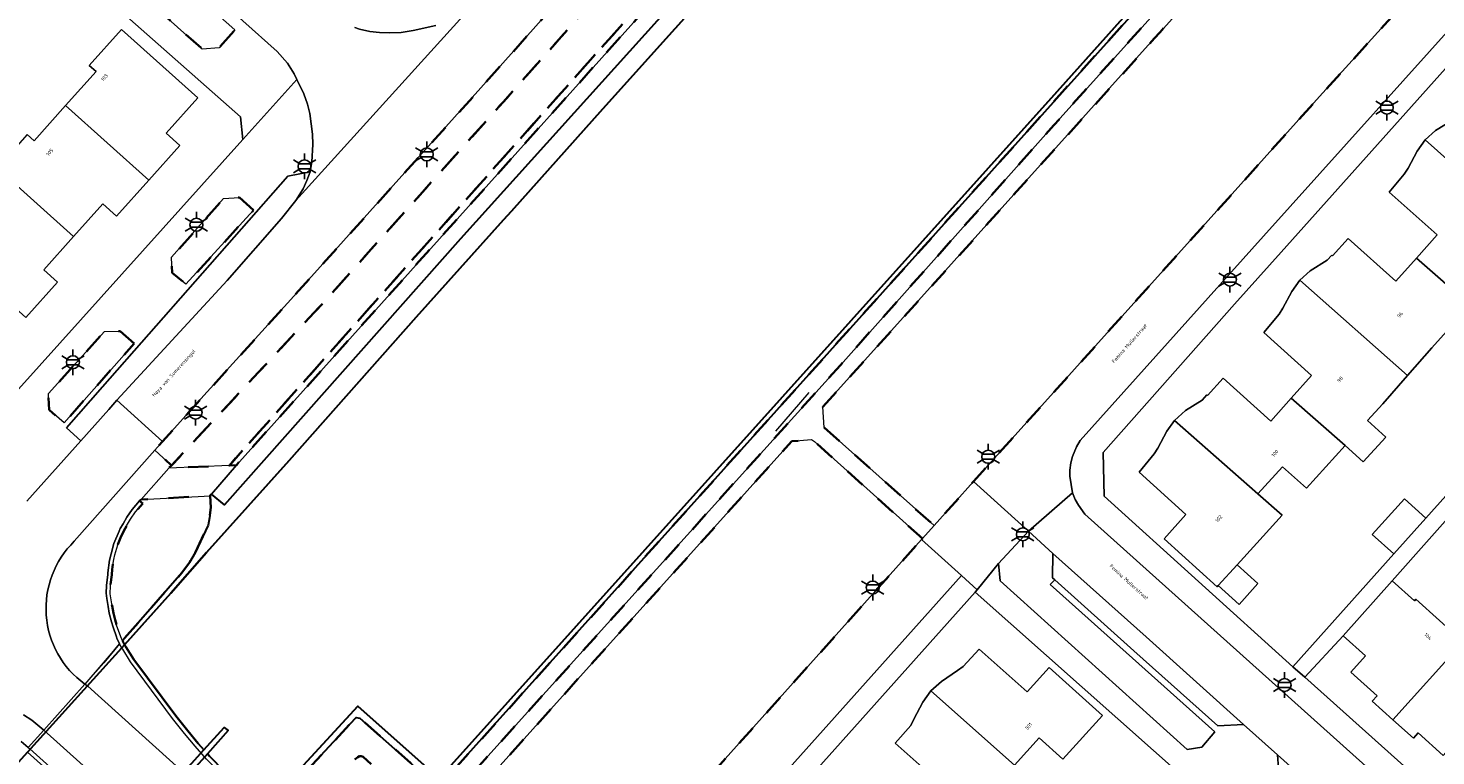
# Model space of a CAD drawing. Extents: x 105780 to 185197, y 477999 to 525027.
# Tile 58 of 256: x 105850 to 105988, y 478855 to 478927. Entities that reach past the tile are written whole.
import ezdxf
from ezdxf.enums import TextEntityAlignment as Align

# ---------------------------------------------------------------- set-up
doc = ezdxf.new("R2010")
doc.units = 0
doc.linetypes.add('XX-HIDDEN', pattern=[4, 2, -2])
for name, color, linetype, lineweight in [('B-GV-GR-HAAG_01-G', 252, 'GR-HAAG1', 13), ('B-GV-GR-MATERIAALGRENS-G', 252, 'XX-HIDDEN', 35), ('B-RO-IE-MEUBILAIR_WEGMEUBILAIR-S', 252, 'Continuous', 25), ('B-RO-IE-TERREINAFSCHEIDING_KUNSTMATIG_HEKWERK-G', 252, 'IE-TERREINAFSCHEIDING-KUNSTMATIG', 18), ('B-WE-GW-WATERGANG_SLOOT_INSTEEK-G', 252, 'Continuous', 30), ('B-XX-KG-KADASTRAAL_BEBOUWING-G', 252, 'Continuous', 20), ('B1-WE-KW-KUNSTWERK_DEK-BRUG', 252, 'Continuous', 18), ('B1-WE-KW-KUNSTWERK_LANDHOOFD-GV', 252, 'Continuous', 18), ('B1-WE-KW-KUNSTWERK_SLOOF-GV', 252, 'Continuous', 18), ('B1-WE-OG-BEBOUWING-T18', 7, 'Continuous', 18), ('B1-WE-OG-TERREIN_ERF-GV', 252, 'Continuous', 18), ('B1-WE-OG-TOPOGRAFIE-T18', 10, 'Continuous', 18), ('B1-WE-VH-VERHARDING_ASFALT-GV', 252, 'Continuous', 18), ('B1-WE-VH-VERHARDING_BETON-GV', 252, 'Continuous', 18), ('B1-WE-VH-VERHARDING_BETONSTRAATSTEEN-GV', 252, 'Continuous', 18), ('B1-WE-VH-VERHARDING_TEGEL-GV', 252, 'Continuous', 18)]:
    doc.layers.add(name, color=color, linetype=linetype, lineweight=lineweight)
doc.styles.add('NLCS-ISO', font='NLCS-ISO.ttf')
doc.styles.add('NLCS-ISO-M200-T18', font='NLCS-ISO.ttf', dxfattribs={"height": 0.36})
doc.linetypes.add('GR-HAAG1', pattern='A,6,[176,NLCS.shx,S=0.125,R=0,X=0,Y=0],-2', length=8)
doc.linetypes.add('IE-TERREINAFSCHEIDING-KUNSTMATIG', pattern='A,4,[82,NLCS.SHX,S=0.75,R=90,X=0,Y=0],4,-2', length=10)

# ---------------------------------------------------------------- blocks, each defined once
blk = doc.blocks.new('B-SIE-WEG_LICHTMAST-SO')
at = {"ltscale": 0.1}
for p, q in [((-1.1, 0.63), (-2.19, 1.27)), ((0, 1.27), (0, 2.53)), ((1.1, 0.63), (2.19, 1.27)), ((-1.1, -0.63), (-2.19, -1.27)), ((0, -1.27), (0, -2.53)), ((1.1, -0.63), (2.19, -1.27))]:
    blk.add_line(p, q, dxfattribs=at)
at = {"flags": 128}
for points in [[(-1.16, 0.5), (1.16, 0.5)], [(-1.16, -0.5), (1.16, -0.5)]]:
    blk.add_lwpolyline(points, dxfattribs=at)
at = {"ltscale": 0.1}
blk.add_circle((0, 0), 1.27, dxfattribs=at)
at = {"style": 'NLCS-ISO'}
blk.add_attdef('TYPE', text='', height=1.8, dxfattribs=at).set_placement((0, 2.53), align=Align.BOTTOM_CENTER)

msp = doc.modelspace()

# ---------------------------------------------------------------- linework, layer by layer
at = {"layer": 'B-GV-GR-HAAG_01-G', "flags": 128}
msp.add_lwpolyline([(105950.282, 478872.259), (105950.722, 478872.7), (105950.508, 478872.896), (105950.536, 478875.309), (105948.145, 478877.47), (105945.224, 478874.308), (105945.38, 478872.612), (105963.698, 478856.054), (105965.146, 478856.287), (105966.418, 478857.805)], close=True, dxfattribs=at)
at = {"layer": 'B-GV-GR-MATERIAALGRENS-G', "flags": 128}
for points in [[(105942.889, 478971.284), (105968.723, 479000), (105986.576, 479019.883), (105995.919, 479030.288), (106000, 479034.943), (106011.424, 479047.972), (106011.692, 479048.055), (106012.443, 479047.899), (106012.795, 479047.913), (106013.322, 479047.853), (106014.794, 479048.177), (106014.472, 479048.46), (106011.23, 479051.281), (106010.684, 479050.666), (106002.562, 479041.519), (106000, 479038.634), (105971.647, 479007.068), (105972.535, 479006.27), (105966.91, 479000), (105962.919, 478995.551), (105962.026, 478996.352), (105940.615, 478972.483), (105939.088, 478970.688), (105931.601, 478962.295), (105931.145, 478961.843), (105925.93, 478956.047), (105926.822, 478955.245), (105919.565, 478947.179), (105918.673, 478947.982), (105901.985, 478929.434), (105894.453, 478920.97), (105876.113, 478900.534), (105866.992, 478890.452), (105863.216, 478886.277), (105862.462, 478885.444), (105864.115, 478883.937), (105879.057, 478899.964), (105896.632, 478919.582), (105913.232, 478938.235), (105926.392, 478952.724)], [(106016.14, 479047.025), (106014.794, 479048.177), (106013.322, 479047.853), (106012.795, 479047.913), (106012.443, 479047.899), (106011.692, 479048.055), (106011.424, 479047.972), (106000, 479034.943), (105995.919, 479030.288), (105986.576, 479019.883), (105968.723, 479000), (105942.889, 478971.284), (105926.392, 478952.724), (105913.232, 478938.235), (105896.632, 478919.582), (105879.057, 478899.964), (105864.115, 478883.937), (105863.828, 478883.656), (105869.778, 478883.938), (105904.926, 478923.419), (105929.092, 478950.315), (105930.602, 478951.995), (105968.21, 478993.852), (105973.676, 479000), (105986.979, 479014.964), (106000, 479029.233), (106015.764, 479046.941)], [(105999.422, 479027.786), (106000, 479028.355), (106000.404, 479028.752), (106003.096, 479031.803), (106016.157, 479046.31), (106016.252, 479046.555), (106016.264, 479046.742), (106016.14, 479047.025), (106015.764, 479046.941), (106000, 479029.233), (105986.979, 479014.964), (105973.676, 479000), (105968.21, 478993.852), (105930.602, 478951.995), (105929.092, 478950.315), (105904.926, 478923.419), (105869.778, 478883.938), (105870.482, 478883.971), (105931.069, 478951.543), (105936.328, 478957.409), (105974.517, 479000)], [(105999.414, 478971.86), (105998.932, 478972.308), (105998.867, 478972.369), (105998.379, 478972.805), (105998.156, 478973.005), (105997.948, 478973.191), (105996.398, 478971.45), (105996.614, 478971.254), (105996.82, 478971.068), (105890.256, 478852.357), (105888.817, 478853.628), (105882.57, 478859.148), (105882.216, 478859.19), (105882.102, 478859.106), (105873.656, 478849.97), (105875.844, 478847.996), (105882.119, 478855.122), (105882.364, 478855.329), (105882.546, 478855.406), (105882.722, 478855.414), (105882.911, 478855.355), (105886.885, 478851.583), (105894.525, 478844.333), (105892.812, 478850.63), (105892.934, 478850.763), (105891.84, 478851.76), (105929.701, 478893.764), (105950.621, 478917.296), (105973.247, 478942.453), (105997.864, 478970.12)], [(105997.694, 478943.353), (106000, 478945.9), (106010.821, 478957.854), (106000, 478967.825), (105998.963, 478968.78), (105969.433, 478935.747), (105961.068, 478926.447), (105960.489, 478925.803), (105927.99, 478889.671), (105928.112, 478887.65), (105938.893, 478878.042), (105942.749, 478882.351), (105968.991, 478911.536), (105976.702, 478920.111)], [(105855.571, 478939.818), (105853.219, 478937.178), (105867.126, 478924.776), (105868.784, 478924.911), (105870.305, 478926.647), (105862.093, 478933.988)], [(105872.161, 478908.969), (105870.772, 478910.217), (105869.211, 478910.106), (105864.11, 478904.349), (105864.18, 478902.825), (105865.523, 478901.711)], [(105860.445, 478895.897), (105859.077, 478897.107), (105857.531, 478897.075), (105852.044, 478890.977), (105852.099, 478889.373), (105853.576, 478888.12)], [(105937.665, 478876.669), (105937.74, 478876.753), (105927.156, 478886.294), (105926.884, 478886.467), (105924.943, 478886.309), (105895.153, 478853.176), (105895.382, 478852.302), (105897.108, 478845.716), (105897.15, 478845.557), (105897.004, 478845.402), (105898.834, 478843.808), (105891.25, 478835.186), (105897.264, 478831.517), (105898.862, 478833.303)], [(105866.422, 478875.374), (105867.708, 478878.077), (105867.841, 478878.797), (105867.951, 478879.821), (105867.888, 478880.964), (105866.724, 478880.899), (105861.139, 478880.585), (105860.979, 478880.45), (105861.284, 478880.19), (105860.57, 478879.367), (105860.075, 478878.646), (105859.701, 478878.015), (105859.55, 478877.749), (105859.17, 478876.989), (105858.834, 478876.132), (105858.564, 478875.156), (105858.454, 478874.71), (105858.311, 478873.954), (105858.287, 478873.753), (105858.246, 478873.193), (105858.12, 478872.12), (105858.102, 478871.327), (105858.279, 478870.167), (105858.407, 478869.43), (105858.566, 478868.793), (105858.76, 478868.179), (105858.997, 478867.475), (105859.13, 478867.134), (105859.297, 478866.74), (105865.123, 478873.395), (105865.859, 478874.408)]]:
    msp.add_lwpolyline(points, close=True, dxfattribs=at)
at = {"layer": 'B-RO-IE-TERREINAFSCHEIDING_KUNSTMATIG_HEKWERK-G', "flags": 128}
msp.add_lwpolyline([(105923.381, 478887.298), (105926.646, 478891.096)], dxfattribs=at)
at = {"layer": 'B-WE-GW-WATERGANG_SLOOT_INSTEEK-G', "flags": 128}
for points in [[(105915.965, 478932.26), (105892.452, 478906.151), (105869.3, 478880.069), (105868.024, 478881.122), (105867.888, 478880.964), (105867.951, 478879.821), (105867.841, 478878.797), (105867.708, 478878.077), (105866.422, 478875.374), (105865.859, 478874.408), (105865.123, 478873.395), (105859.297, 478866.74), (105859.343, 478866.628), (105859.504, 478866.343), (105864.039, 478871.406), (105867.537, 478875.405), (105875.661, 478884.415), (105888.086, 478898.469), (105896.656, 478908.009), (105897.437, 478908.887), (105906.396, 478918.914), (105955.47, 478973.458)], [(105955.47, 478973.458), (105906.396, 478918.914), (105897.437, 478908.887), (105896.656, 478908.009), (105888.086, 478898.469), (105875.661, 478884.415), (105867.537, 478875.405), (105864.039, 478871.406), (105859.504, 478866.343), (105859.616, 478866.145), (105860.424, 478864.899), (105864.527, 478859.364), (105865.696, 478857.888), (105866.716, 478856.643), (105867.264, 478856.033), (105869.256, 478858.241), (105869.673, 478857.918), (105867.624, 478855.633), (105867.83, 478855.404)], [(105873.216, 478850.366), (105882.389, 478860.324), (105890.363, 478853.22), (105950.957, 478920.621), (105979.94, 478952.974)], [(105833.488, 478789.466), (105857.582, 478816.355), (105859.003, 478834.437), (105862.547, 478838.487), (105865.561, 478841.843), (105873.216, 478850.366), (105869.326, 478853.872), (105867.83, 478855.404), (105867.624, 478855.633), (105859.852, 478846.963), (105857.835, 478844.713), (105857.406, 478845.105), (105859.426, 478847.344), (105867.264, 478856.033), (105866.716, 478856.643), (105865.696, 478857.888), (105864.527, 478859.364), (105860.424, 478864.899), (105859.616, 478866.145), (105859.504, 478866.343), (105849.973, 478855.816), (105835.512, 478839.78), (105821.629, 478824.209), (105780.506, 478778.423)]]:
    msp.add_lwpolyline(points, dxfattribs=at)
msp.add_lwpolyline([(105873.656, 478849.97), (105882.102, 478859.106), (105882.216, 478859.19), (105882.57, 478859.148), (105888.817, 478853.628), (105890.256, 478852.357), (105996.82, 478971.068), (105996.614, 478971.254), (105996.398, 478971.45), (105980.568, 478953.675), (105979.94, 478952.974), (105950.957, 478920.621), (105890.363, 478853.22), (105882.389, 478860.324), (105873.216, 478850.366), (105873.536, 478850.079)], close=True, dxfattribs=at)
at = {"layer": 'B-XX-KG-KADASTRAAL_BEBOUWING-G', "flags": 128}
for points in [[(105853.711, 478919.227), (105861.87, 478911.91), (105864.93, 478915.322), (105863.59, 478916.523), (105866.695, 478919.985), (105859.205, 478926.702), (105856.034, 478923.165), (105856.704, 478922.565)], [(105853.711, 478919.227), (105850.629, 478915.79), (105849.959, 478916.391), (105847.009, 478913.103), (105854.5, 478906.387), (105857.381, 478909.6), (105858.721, 478908.398), (105861.87, 478911.91)], [(106000, 478916.929), (105998.617, 478918.169), (105996.473, 478915.772), (105991.792, 478919.954), (105990.257, 478918.241), (105990.175, 478918.314), (105989.72, 478917.807), (105988.076, 478916.782), (105987.057, 478915.87), (105995.242, 478908.581), (105997.659, 478911.277), (106000, 478909.184), (106003.849, 478913.477)], [(105995.242, 478908.581), (105987.057, 478915.87), (105986.26, 478914.755), (105985.38, 478913.099), (105985.006, 478912.519), (105983.536, 478910.742), (105988.232, 478906.547), (105986.194, 478904.266), (105991.453, 478899.651), (105995.144, 478903.768), (105992.806, 478905.864)], [(105854.5, 478906.387), (105847.009, 478913.103), (105844.015, 478909.765), (105844.686, 478909.164), (105841.648, 478905.776), (105849.808, 478898.46), (105852.912, 478901.921), (105851.573, 478903.123)], [(105986.194, 478904.266), (105984.188, 478902.02), (105979.507, 478906.202), (105977.972, 478904.489), (105977.89, 478904.562), (105977.435, 478904.055), (105975.791, 478903.03), (105974.771, 478902.117), (105985.321, 478892.753), (105987.694, 478895.458), (105991.453, 478899.651)], [(105974.771, 478902.117), (105973.975, 478901.003), (105973.095, 478899.347), (105972.721, 478898.767), (105971.247, 478896.985), (105975.896, 478892.77), (105973.911, 478890.534), (105979.195, 478885.897), (105980.989, 478884.275), (105983.186, 478886.705), (105981.392, 478888.327), (105982.89, 478889.983), (105985.321, 478892.753)], [(105973.911, 478890.534), (105971.906, 478888.277), (105967.257, 478892.492), (105965.722, 478890.779), (105965.64, 478890.852), (105965.185, 478890.345), (105963.541, 478889.32), (105962.462, 478888.324), (105970.656, 478881.135), (105973.076, 478883.811), (105975.405, 478881.705), (105979.195, 478885.897)], [(105970.656, 478881.135), (105962.462, 478888.324), (105961.725, 478887.293), (105960.845, 478885.637), (105960.471, 478885.057), (105959.001, 478883.28), (105963.597, 478879.113), (105961.452, 478876.741), (105966.659, 478872.033), (105966.762, 478872.147), (105968.606, 478874.187), (105970.529, 478876.313), (105973.013, 478879.061)], [(105983.97, 478875.264), (105987.119, 478878.747), (105985.017, 478880.647), (105981.868, 478877.164)], [(105968.606, 478874.187), (105966.762, 478872.147), (105968.811, 478870.295), (105970.655, 478872.335)], [(105990.778, 478866.613), (105986.134, 478870.801), (105986.001, 478870.652), (105983.811, 478872.602), (105979.009, 478867.202), (105981.199, 478865.252), (105979.753, 478863.654), (105982.338, 478861.321), (105981.869, 478860.801), (105983.892, 478858.976)], [(105995.238, 478862.592), (105990.778, 478866.613), (105983.892, 478858.976), (105985.894, 478857.169), (105986.363, 478857.689), (105988.819, 478855.474)], [(105941.76, 478864.225), (105941.186, 478863.824), (105939.609, 478862.738), (105938.589, 478861.825), (105946.771, 478854.543), (105949.193, 478857.22), (105951.521, 478855.113), (105955.393, 478859.391), (105950.169, 478864.119), (105948.015, 478861.713), (105943.325, 478865.91)], [(105946.771, 478854.543), (105938.589, 478861.825), (105937.792, 478860.711), (105936.912, 478859.055), (105936.607, 478858.414), (105935.077, 478856.692), (105939.767, 478852.495), (105937.726, 478850.214), (105942.941, 478845.632), (105946.636, 478849.715), (105944.308, 478851.822)]]:
    msp.add_lwpolyline(points, close=True, dxfattribs=at)
at = {"layer": 'B1-WE-KW-KUNSTWERK_DEK-BRUG', "flags": 128}
for points in [[(105867.83, 478855.404), (105867.624, 478855.633), (105869.673, 478857.918), (105869.256, 478858.241), (105867.264, 478856.033), (105866.716, 478856.643), (105865.696, 478857.888), (105864.527, 478859.364), (105860.424, 478864.899), (105859.616, 478866.145), (105859.504, 478866.343), (105859.343, 478866.628), (105859.297, 478866.74), (105859.13, 478867.134), (105858.997, 478867.475), (105858.76, 478868.179), (105858.566, 478868.793), (105858.407, 478869.43), (105858.279, 478870.167), (105858.102, 478871.327), (105858.12, 478872.12), (105858.246, 478873.193), (105858.287, 478873.753), (105858.311, 478873.954), (105858.454, 478874.71), (105858.564, 478875.156), (105858.834, 478876.132), (105859.17, 478876.989), (105859.55, 478877.749), (105859.701, 478878.015), (105860.075, 478878.646), (105860.57, 478879.367), (105861.284, 478880.19), (105860.979, 478880.45), (105860.253, 478879.612), (105859.737, 478878.861), (105859.355, 478878.217), (105859.08, 478877.733), (105858.957, 478877.499), (105858.453, 478876.262), (105858.176, 478875.258), (105858.021, 478874.628), (105857.858, 478873.384), (105857.847, 478873.231), (105857.72, 478872.148), (105857.702, 478871.391), (105857.764, 478870.882), (105857.883, 478870.103), (105858.001, 478869.427), (105858.213, 478868.58), (105858.379, 478868.055), (105858.698, 478867.108), (105858.751, 478866.998), (105858.999, 478866.417), (105855.601, 478862.484), (105851.578, 478857.97), (105850.053, 478856.26), (105849.354, 478856.866)], [(105849.973, 478855.816), (105859.426, 478847.344)]]:
    msp.add_lwpolyline(points, dxfattribs=at)
at = {"layer": 'B1-WE-KW-KUNSTWERK_LANDHOOFD-GV', "flags": 128}
msp.add_lwpolyline([(105849.973, 478855.816), (105859.504, 478866.343), (105859.343, 478866.628), (105859.297, 478866.74), (105859.13, 478867.134), (105858.997, 478867.475), (105858.76, 478868.179), (105858.566, 478868.793), (105858.407, 478869.43), (105858.279, 478870.167), (105858.102, 478871.327), (105858.12, 478872.12), (105858.246, 478873.193), (105858.287, 478873.753), (105858.311, 478873.954), (105858.454, 478874.71), (105858.564, 478875.156), (105858.834, 478876.132), (105859.17, 478876.989), (105859.55, 478877.749), (105859.701, 478878.015), (105860.075, 478878.646), (105860.57, 478879.367), (105861.284, 478880.19), (105860.979, 478880.45), (105860.253, 478879.612), (105859.737, 478878.861), (105859.355, 478878.217), (105859.08, 478877.733), (105858.957, 478877.499), (105858.453, 478876.262), (105858.176, 478875.258), (105858.021, 478874.628), (105857.858, 478873.384), (105857.847, 478873.231), (105857.72, 478872.148), (105857.702, 478871.391), (105857.764, 478870.882), (105857.883, 478870.103), (105858.001, 478869.427), (105858.213, 478868.58), (105858.379, 478868.055), (105858.698, 478867.108), (105858.751, 478866.998), (105858.999, 478866.417), (105857.473, 478864.584), (105855.601, 478862.484), (105851.578, 478857.97), (105850.053, 478856.26), (105849.354, 478856.866)], dxfattribs=at)
at = {"layer": 'B1-WE-KW-KUNSTWERK_SLOOF-GV', "flags": 128}
msp.add_lwpolyline([(105867.624, 478855.633), (105869.673, 478857.918), (105869.256, 478858.241), (105867.264, 478856.033), (105859.426, 478847.344), (105857.406, 478845.105), (105857.835, 478844.713), (105859.852, 478846.963)], close=True, dxfattribs=at)
at = {"layer": 'B1-WE-OG-TERREIN_ERF-GV', "flags": 128}
for points in [[(105871.099, 478915.891), (105870.878, 478918.133), (105854.174, 478932.895), (105851.646, 478935.168), (105850.041, 478933.384), (105838.535, 478920.587), (105840.588, 478918.741), (105838.521, 478916.431), (105837.999, 478916.898), (105823.782, 478901.256), (105822.235, 478899.554), (105816.552, 478893.3), (105813.02, 478889.415), (105804.041, 478879.536), (105800.443, 478875.577), (105795.659, 478870.267), (105796.26, 478869.73), (105794.194, 478867.418), (105784.079, 478856.098), (105782.856, 478854.776), (105780.506, 478852.151)], [(105849.959, 478916.391), (105850.629, 478915.79), (105853.711, 478919.227), (105856.704, 478922.565), (105856.034, 478923.165), (105859.205, 478926.702), (105866.695, 478919.985), (105863.59, 478916.523), (105864.93, 478915.322), (105861.87, 478911.91), (105858.721, 478908.398), (105857.381, 478909.6), (105854.5, 478906.387), (105851.573, 478903.123), (105852.912, 478901.921), (105849.808, 478898.46)], [(105991.453, 478899.651), (105987.694, 478895.458), (105985.321, 478892.753), (105982.89, 478889.983), (105981.392, 478888.327), (105983.186, 478886.705), (105980.989, 478884.275), (105979.195, 478885.897), (105975.405, 478881.705), (105973.076, 478883.811), (105970.656, 478881.135), (105973.013, 478879.061), (105970.529, 478876.313), (105968.606, 478874.187), (105970.655, 478872.335), (105968.811, 478870.295), (105966.762, 478872.147), (105966.659, 478872.033), (105961.452, 478876.741), (105963.597, 478879.113), (105959.001, 478883.28), (105960.471, 478885.057), (105960.845, 478885.637), (105961.725, 478887.293), (105962.462, 478888.324), (105963.541, 478889.32), (105965.185, 478890.345), (105965.64, 478890.852), (105965.722, 478890.779), (105967.257, 478892.492), (105971.906, 478888.277), (105973.911, 478890.534), (105975.896, 478892.77), (105971.247, 478896.985), (105972.721, 478898.767), (105973.095, 478899.347), (105973.975, 478901.003), (105974.771, 478902.117), (105975.791, 478903.03), (105977.435, 478904.055), (105977.89, 478904.562), (105977.972, 478904.489), (105979.507, 478906.202), (105984.188, 478902.02), (105986.194, 478904.266), (105988.232, 478906.547), (105983.536, 478910.742), (105985.006, 478912.519), (105985.38, 478913.099), (105986.26, 478914.755), (105987.057, 478915.87), (105988.076, 478916.782), (105989.72, 478917.807)], [(105780.506, 478845.343), (105794.534, 478832.745), (105796.48, 478832.786), (105825.344, 478864.986), (105871.099, 478915.891)], [(105995.235, 478885.479), (105983.811, 478872.602), (105986.001, 478870.652), (105986.134, 478870.801), (105990.778, 478866.613)], [(105988.819, 478855.474), (105986.363, 478857.689), (105985.894, 478857.169), (105983.892, 478858.976), (105981.869, 478860.801), (105982.338, 478861.321), (105979.753, 478863.654), (105981.199, 478865.252), (105979.009, 478867.202), (105975.268, 478863.157), (106000, 478840.99)], [(105939.767, 478852.495), (105935.077, 478856.692), (105936.607, 478858.414), (105936.912, 478859.055), (105937.792, 478860.711), (105938.589, 478861.825), (105939.609, 478862.738), (105941.186, 478863.824), (105941.76, 478864.225), (105943.325, 478865.91), (105948.015, 478861.713), (105950.169, 478864.119), (105955.393, 478859.391), (105951.521, 478855.113), (105949.193, 478857.22), (105946.771, 478854.543)]]:
    msp.add_lwpolyline(points, dxfattribs=at)
for points in [[(106000, 478918.682), (105991.815, 478925.986), (105972.915, 478904.868), (105968.346, 478899.762), (105955.465, 478885.187), (105955.563, 478880.923), (105974.075, 478864.188), (105983.97, 478875.264), (105981.868, 478877.164), (105985.017, 478880.647), (105987.119, 478878.747), (106000, 478893.16), (106012.716, 478907.335)], [(105949.493, 478836.666), (105951.096, 478838.467), (105949.594, 478839.787), (105950.991, 478841.356), (105952.485, 478840.027), (105963.922, 478852.873), (105942.934, 478871.51), (105904.371, 478828.367), (105925.214, 478809.694), (105937.698, 478823.479), (105938.505, 478824.37), (105936.281, 478826.384), (105938.698, 478829.052), (105940.922, 478827.038)]]:
    msp.add_lwpolyline(points, close=True, dxfattribs=at)
at = {"layer": 'B1-WE-VH-VERHARDING_ASFALT-GV', "flags": 128}
for points in [[(105997.864, 478970.12), (105973.247, 478942.453), (105950.621, 478917.296), (105929.701, 478893.764), (105891.84, 478851.76), (105892.934, 478850.763), (105895.153, 478853.176), (105924.943, 478886.309), (105926.884, 478886.467), (105927.156, 478886.294), (105937.74, 478876.753), (105938.893, 478878.042), (105928.112, 478887.65), (105927.99, 478889.671), (105960.489, 478925.803), (105961.068, 478926.447), (105969.433, 478935.747), (105998.963, 478968.78)], [(105997.694, 478943.353), (105976.702, 478920.111), (105968.991, 478911.536), (105942.749, 478882.351), (105948.145, 478877.47), (105952.455, 478881.23), (105952.203, 478882.864), (105952.215, 478883.471), (105952.309, 478884.19), (105952.466, 478884.815), (105952.872, 478885.773), (105953.227, 478886.367), (105971.196, 478906.411), (105992.987, 478930.72)], [(105871.096, 478927.55), (105874.471, 478924.536), (105875.473, 478923.397), (105876.128, 478922.35), (105876.401, 478921.789), (105877.08, 478920.396), (105877.44, 478919.375), (105877.679, 478918.446), (105877.928, 478916.421), (105877.965, 478915.414), (105877.878, 478913.723), (105877.702, 478912.743), (105877.393, 478911.873), (105877.01, 478911.062), (105876.289, 478909.922), (105894.292, 478929.785)], [(105890.02, 478927.092), (105887.801, 478926.588), (105886.614, 478926.416), (105885.51, 478926.355), (105884.51, 478926.388), (105883.555, 478926.51), (105882.546, 478926.738), (105882.076, 478926.904)]]:
    msp.add_lwpolyline(points, dxfattribs=at)
for points in [[(105901.985, 478929.434), (105918.673, 478947.982), (105925.93, 478956.047), (105931.145, 478961.843), (105926.519, 478965.902), (105920.351, 478958.89), (105895.408, 478931.034), (105894.919, 478930.431), (105894.292, 478929.785), (105876.289, 478909.922), (105874.905, 478908.171), (105869.551, 478902.063), (105858.756, 478890.331), (105863.216, 478886.277), (105866.992, 478890.452), (105876.113, 478900.534), (105894.453, 478920.97)], [(105915.965, 478932.26), (105937.558, 478956.346), (105936.328, 478957.409), (105931.069, 478951.543), (105870.482, 478883.971), (105868.024, 478881.122), (105869.3, 478880.069), (105892.452, 478906.151)], [(105952.455, 478881.23), (105948.145, 478877.47), (105950.536, 478875.309), (105959.682, 478867.104), (105969.235, 478858.533), (105972.577, 478855.548), (105991.779, 478838.303), (106000, 478830.968), (106005.057, 478826.446), (106008.348, 478830.146), (106007.21, 478831.165), (106000, 478837.625), (105984.093, 478851.881), (105953.677, 478879.142), (105953.039, 478880.023), (105952.729, 478880.587)], [(105855.914, 478862.268), (105855.601, 478862.484), (105851.578, 478857.97), (105867.338, 478843.821), (105867.658, 478843.534), (105871.645, 478847.977), (105871.332, 478848.268), (105867.249, 478852.059)]]:
    msp.add_lwpolyline(points, close=True, dxfattribs=at)
at = {"layer": 'B1-WE-VH-VERHARDING_BETON-GV', "flags": 128}
msp.add_lwpolyline([(105870.482, 478883.971), (105869.778, 478883.938), (105863.828, 478883.656), (105861.139, 478880.585), (105866.724, 478880.899), (105867.888, 478880.964), (105868.024, 478881.122)], close=True, dxfattribs=at)
at = {"layer": 'B1-WE-VH-VERHARDING_BETONSTRAATSTEEN-GV', "flags": 128}
for points in [[(105877.702, 478912.743), (105875.513, 478912.315), (105857.351, 478891.648), (105853.808, 478887.617), (105855.205, 478886.361), (105857.953, 478889.433), (105858.756, 478890.331), (105869.551, 478902.063), (105874.905, 478908.171), (105876.289, 478909.922), (105877.01, 478911.062), (105877.393, 478911.873)], [(105941.576, 478873.142), (105937.665, 478876.669), (105898.862, 478833.303), (105902.807, 478829.768)], [(105959.682, 478867.104), (105950.536, 478875.309), (105950.508, 478872.896), (105950.722, 478872.7), (105958.48, 478865.76), (105966.734, 478858.377), (105969.235, 478858.533)], [(105972.577, 478855.548), (105972.761, 478852.936), (105989.563, 478837.837), (105991.779, 478838.303)]]:
    msp.add_lwpolyline(points, close=True, dxfattribs=at)
for points in [[(105862.462, 478885.444), (105863.216, 478886.277), (105858.756, 478890.331), (105857.953, 478889.433), (105855.205, 478886.361), (105849.909, 478880.44)], [(105854.571, 478876.49), (105862.462, 478885.444)], [(105849.578, 478859.452), (105850.414, 478858.932), (105851.578, 478857.97), (105855.601, 478862.484)]]:
    msp.add_lwpolyline(points, dxfattribs=at)
at = {"layer": 'B1-WE-VH-VERHARDING_BETONSTRAATSTEEN-GV'}
msp.add_lwpolyline([(105855.601, 478862.484, -0.4660856), (105854.571, 478876.49)], format="xyb", dxfattribs=at)
at = {"layer": 'B1-WE-VH-VERHARDING_TEGEL-GV', "flags": 128}
for points in [[(105780.506, 478999.19), (105796.297, 478985.026), (105797.75, 478983.722), (105799.588, 478982.05), (105824.995, 478959.227), (105826.112, 478958.225), (105850.685, 478936.198), (105851.646, 478935.168), (105854.174, 478932.895), (105870.878, 478918.133), (105871.099, 478915.891), (105876.401, 478921.789), (105876.128, 478922.35), (105875.473, 478923.397), (105874.471, 478924.536), (105871.096, 478927.55), (105862.889, 478934.886), (105856.369, 478940.714)], [(105992.987, 478930.72), (105971.196, 478906.411), (105953.227, 478886.367), (105952.872, 478885.773), (105952.466, 478884.815), (105952.309, 478884.19), (105952.215, 478883.471), (105952.203, 478882.864), (105952.455, 478881.23), (105952.729, 478880.587), (105953.039, 478880.023), (105953.677, 478879.142), (105984.093, 478851.881), (106000, 478837.625)], [(105882.076, 478926.904), (105882.546, 478926.738), (105883.555, 478926.51), (105884.51, 478926.388), (105885.51, 478926.355), (105886.614, 478926.416), (105887.801, 478926.588), (105890.02, 478927.092)], [(106000, 478840.99), (105975.268, 478863.157), (105974.075, 478864.188), (105955.563, 478880.923), (105955.465, 478885.187), (105968.346, 478899.762), (105972.915, 478904.868), (105991.815, 478925.986)], [(105849.909, 478880.44), (105855.205, 478886.361), (105853.808, 478887.617), (105857.351, 478891.648), (105875.513, 478912.315), (105877.702, 478912.743), (105877.878, 478913.723), (105877.965, 478915.414), (105877.928, 478916.421), (105877.679, 478918.446), (105877.44, 478919.375), (105877.08, 478920.396), (105876.401, 478921.789), (105871.099, 478915.891), (105825.344, 478864.986)], [(105860.979, 478880.45), (105861.139, 478880.585), (105863.828, 478883.656), (105864.115, 478883.937), (105862.462, 478885.444), (105854.571, 478876.49)], [(105855.601, 478862.484), (105857.473, 478864.584), (105858.999, 478866.417), (105858.751, 478866.998), (105858.698, 478867.108), (105858.379, 478868.055), (105858.213, 478868.58), (105858.001, 478869.427), (105857.883, 478870.103), (105857.764, 478870.882), (105857.702, 478871.391), (105857.72, 478872.148), (105857.847, 478873.231), (105857.858, 478873.384), (105858.021, 478874.628), (105858.176, 478875.258), (105858.453, 478876.262), (105858.957, 478877.499), (105859.08, 478877.733), (105859.355, 478878.217), (105859.737, 478878.861), (105860.253, 478879.612), (105860.979, 478880.45)], [(105989.563, 478837.837), (105972.761, 478852.936), (105972.577, 478855.548), (105969.235, 478858.533), (105966.734, 478858.377), (105958.48, 478865.76), (105950.722, 478872.7), (105950.282, 478872.259), (105966.418, 478857.805), (105965.146, 478856.287), (105963.698, 478856.054), (105945.38, 478872.612), (105945.224, 478874.308), (105943.126, 478871.745), (105942.934, 478871.51), (105963.922, 478852.873), (105965.088, 478851.679), (105978.05, 478840.041), (106000, 478820.331)], [(105849.354, 478856.866), (105850.053, 478856.26), (105851.578, 478857.97), (105850.414, 478858.932), (105849.578, 478859.452)]]:
    msp.add_lwpolyline(points, dxfattribs=at)
for points in [[(105853.219, 478937.178), (105855.571, 478939.818), (105862.093, 478933.988), (105870.305, 478926.647), (105868.784, 478924.911), (105867.126, 478924.776)], [(105872.161, 478908.969), (105865.523, 478901.711), (105864.18, 478902.825), (105864.11, 478904.349), (105869.211, 478910.106), (105870.772, 478910.217)], [(105996.24, 478886.602), (106000, 478890.845), (106002.804, 478893.847), (106007.517, 478899.087), (106013.91, 478906.193), (106012.716, 478907.335), (106000, 478893.16), (105987.119, 478878.747), (105983.97, 478875.264), (105974.075, 478864.188), (105975.268, 478863.157), (105979.009, 478867.202), (105983.811, 478872.602), (105995.235, 478885.479), (106000, 478881.271), (106004.288, 478877.427), (106006.649, 478875.31), (106009.024, 478873.181), (106013.223, 478869.417), (106015.582, 478867.29), (106017.969, 478865.138), (106022.352, 478861.102), (106022.646, 478863.005), (106000, 478883.249)], [(105860.445, 478895.897), (105853.576, 478888.12), (105852.099, 478889.373), (105852.044, 478890.977), (105857.531, 478897.075), (105859.077, 478897.107)], [(105948.145, 478877.47), (105942.749, 478882.351), (105938.893, 478878.042), (105937.74, 478876.753), (105937.665, 478876.669), (105941.576, 478873.142), (105943.126, 478871.745), (105945.224, 478874.308)], [(105942.934, 478871.51), (105943.126, 478871.745), (105941.576, 478873.142), (105902.807, 478829.768), (105904.371, 478828.367)], [(105859.233, 478866.043), (105858.999, 478866.417), (105855.601, 478862.484), (105855.914, 478862.268), (105867.249, 478852.059), (105871.332, 478848.268), (105871.645, 478847.977), (105873.273, 478849.776), (105872.949, 478850.068), (105869.048, 478853.583), (105867.537, 478855.13), (105866.412, 478856.381), (105865.384, 478857.637), (105864.209, 478859.121), (105860.095, 478864.671), (105859.327, 478865.893)], [(105851.578, 478857.97), (105850.053, 478856.26), (105850.206, 478856.127), (105858.327, 478848.851), (105865.821, 478842.132), (105866.141, 478841.845), (105867.658, 478843.534), (105867.338, 478843.821)]]:
    msp.add_lwpolyline(points, close=True, dxfattribs=at)
at = {"layer": 'B1-WE-VH-VERHARDING_TEGEL-GV'}
msp.add_lwpolyline([(105854.571, 478876.49, 0.4660856), (105855.601, 478862.484)], format="xyb", dxfattribs=at)

# ---------------------------------------------------------------- block references
at = {"layer": 'B-RO-IE-MEUBILAIR_WEGMEUBILAIR-S', "xscale": 0.5, "yscale": 0.5, "zscale": 0.5}
for p in [(105983.296, 478919.032), (105877.15, 478913.267), (105889.139, 478914.445), (105866.554, 478907.542), (105967.909, 478902.155), (105854.436, 478894.05), (105866.462, 478889.11), (105944.2, 478884.783), (105947.595, 478877.173), (105932.873, 478871.954), (105973.263, 478862.394)]:
    msp.add_blockref('B-SIE-WEG_LICHTMAST-SO', p, dxfattribs=at)

# ---------------------------------------------------------------- texts
at = {"layer": 'B1-WE-OG-BEBOUWING-T18', "style": 'NLCS-ISO-M200-T18'}
for s, rotation, p in [('103', 48.1, (105857.526, 478921.982)), ('105', 48.1, (105852.164, 478914.656)), ('96', 48.7, (105984.587, 478898.718)), ('98', 48.7, (105978.704, 478892.37)), ('100', 48.7, (105972.324, 478885.122)), ('102', 48.7, (105966.807, 478878.711)), ('104', 317.9, (105987.337, 478867.158)), ('301', 48.7, (105948.162, 478858.345))]:
    msp.add_text(s, height=0.36, rotation=rotation, dxfattribs=at).set_placement(p, align=Align.MIDDLE)
at = {"layer": 'B1-WE-OG-TOPOGRAFIE-T18', "style": 'NLCS-ISO-M200-T18'}
for s, rotation, p in [('Femina Mullerstraat', 48.2, (105958.047, 478895.899)), ('Haya van Somerensingel', 47.8, (105864.361, 478892.956)), ('Femina Mullerstraat', 318, (105958.003, 478872.492))]:
    msp.add_text(s, height=0.36, rotation=rotation, dxfattribs=at).set_placement(p, align=Align.MIDDLE)

doc.saveas('drawing.dxf')
